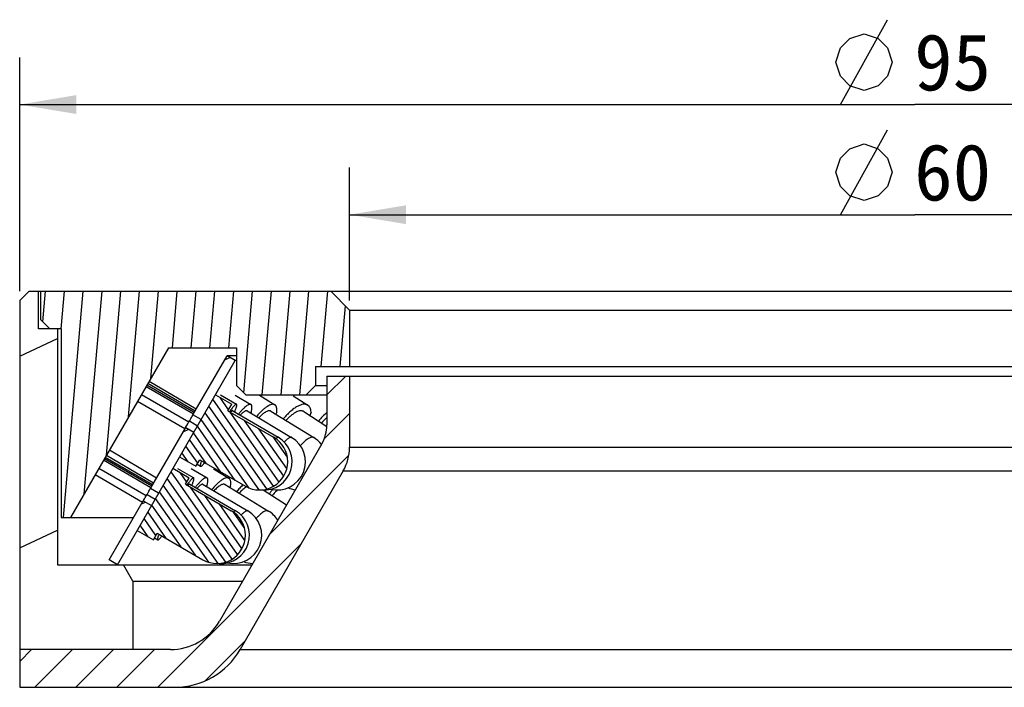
# Model space of a CAD drawing. Header units: millimetres. Extents: x 87 to 269, y 22 to 232.
# Tile 3 of 4: x 90 to 142, y 197 to 232. Entities that reach past the tile are written whole.
import ezdxf
from ezdxf.enums import TextEntityAlignment as Align

# ---------------------------------------------------------------- set-up
doc = ezdxf.new("R2010")
doc.units = ezdxf.units.MM
doc.header["$LTSCALE"] = 23.1
doc.layers.get('0').update_dxf_attribs({"linetype": 'CONTINUOUS'})
doc.layers.add('00_COMPONENTS', color=7, linetype='CONTINUOUS')
doc.layers.add('51__DRAFT_DIMS', color=7, linetype='CONTINUOUS')
doc.styles.get("Standard").update_dxf_attribs({"font": 'simfang.ttf'})
doc.dimstyles.new('DIMSTYLE_3', dxfattribs={"dimtxt": 3, "dimasz": 3, "dimexe": 2.5, "dimexo": 0.5, "dimgap": 0.75, "dimtad": 1, "dimdsep": 46, "dimtxsty": 'STANDARD', "dimblk": '_FILLED', "dimblk1": '_FILLED', "dimblk2": '_FILLED', "dimcen": 0.09, "dimclrt": 3, "dimazin": 2, "dimtp": 0.3, "dimtm": 0.3, "dimtfac": 1, "dimtofl": 0, "dimtmove": 0, "dimatfit": 3, "dimldrblk": '_FILLED', "dimfxl": 1, "dimtolj": 1, "dimarcsym": 0})

# ---------------------------------------------------------------- blocks, each defined once
blk = doc.blocks.new('_FILLED')
at = {"color": 0, "linetype": 'ByBlock'}
blk.add_solid([(0, 0), (-1, 0.1666666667), (-1, -0.1666666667)], dxfattribs=at)
blk = doc.blocks.new('*D3')
at = {"layer": '51__DRAFT_DIMS', "color": 4}
for p, q in [((89.5776657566, 217.9879934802), (89.5776657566, 230.3840625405)), ((184.5776657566, 217.9879934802), (184.5776657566, 230.3840625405)), ((89.5776657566, 227.8840625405), (137.0776657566, 227.8840625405)), ((184.5776657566, 227.8840625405), (137.0776657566, 227.8840625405))]:
    blk.add_line(p, q, dxfattribs=at)
at = {"layer": '51__DRAFT_DIMS', "color": 4, "xscale": 3, "yscale": 3, "zscale": 3, "rotation": 180}
blk.add_blockref('_FILLED', (89.5776657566, 227.8840625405), dxfattribs=at)
at = {"layer": '51__DRAFT_DIMS', "color": 4, "xscale": 3, "yscale": 3, "zscale": 3}
blk.add_blockref('_FILLED', (184.5776657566, 227.8840625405), dxfattribs=at)
at = {"layer": '51__DRAFT_DIMS', "color": 3}
blk.add_text('95', height=3, dxfattribs=at).set_placement((139.0776657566, 228.6340625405), align=Align.CENTER)
blk = doc.blocks.new('*D4')
at = {"layer": '51__DRAFT_DIMS', "color": 4}
for p, q in [((107.0776657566, 217.4879934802), (107.0776657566, 224.5458950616)), ((167.0776657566, 217.4879934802), (167.0776657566, 224.5458950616)), ((107.0776657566, 222.0458950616), (137.0776657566, 222.0458950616)), ((167.0776657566, 222.0458950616), (137.0776657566, 222.0458950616))]:
    blk.add_line(p, q, dxfattribs=at)
at = {"layer": '51__DRAFT_DIMS', "color": 4, "xscale": 3, "yscale": 3, "zscale": 3, "rotation": 180}
blk.add_blockref('_FILLED', (107.0776657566, 222.0458950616), dxfattribs=at)
at = {"layer": '51__DRAFT_DIMS', "color": 4, "xscale": 3, "yscale": 3, "zscale": 3}
blk.add_blockref('_FILLED', (167.0776657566, 222.0458950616), dxfattribs=at)
at = {"layer": '51__DRAFT_DIMS', "color": 3}
blk.add_text('60', height=3, dxfattribs=at).set_placement((139.0776657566, 222.7958950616), align=Align.CENTER)

msp = doc.modelspace()

# ---------------------------------------------------------------- hatches: boundary and pattern name
h = msp.add_hatch()
h.set_pattern_fill('DEFAULT__7', color=4, scale=9.2111545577, angle=205, style=0, pattern_type=0)
h.set_pattern_definition([(205, (0, 0), (3.8928021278, -8.3481411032), [])])
edge = h.paths.add_edge_path()
edge.add_line((182.5776657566, 203.4879934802), (179.0776657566, 203.4879934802))
edge.add_line((182.5776657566, 215.9879934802), (182.5776657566, 203.4879934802))
edge.add_line((183.5776657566, 215.9879934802), (182.5776657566, 215.9879934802))
edge.add_line((183.5776657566, 215.9879934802), (183.5776657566, 217.9879934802))
edge.add_line((184.0776657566, 217.9879934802), (183.5776657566, 217.9879934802))
edge.add_line((184.0776657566, 217.9879934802), (184.5776657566, 217.4879934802))
edge.add_line((184.5776657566, 217.4879934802), (184.5776657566, 198.9879934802))
edge.add_line((184.5776657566, 198.9879934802), (178.5776657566, 198.9879934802))
edge.add_line((178.5776657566, 202.6219680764), (178.5776657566, 198.9879934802))
edge.add_line((178.5776657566, 202.6219680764), (179.0776657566, 203.4879934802))
edge = h.paths.add_edge_path()
edge.add_line((95.0776657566, 203.4879934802), (91.5776657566, 203.4879934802))
edge.add_line((95.5776657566, 202.6219680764), (95.0776657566, 203.4879934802))
edge.add_line((95.5776657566, 202.6219680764), (95.5776657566, 198.9879934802))
edge.add_line((95.5776657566, 198.9879934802), (89.5776657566, 198.9879934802))
edge.add_line((89.5776657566, 217.4879934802), (89.5776657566, 198.9879934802))
edge.add_line((90.0776657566, 217.9879934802), (89.5776657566, 217.4879934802))
edge.add_line((90.5776657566, 217.9879934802), (90.0776657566, 217.9879934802))
edge.add_line((90.5776657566, 215.9879934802), (90.5776657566, 217.9879934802))
edge.add_line((91.5776657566, 215.9879934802), (90.5776657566, 215.9879934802))
edge.add_line((91.5776657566, 215.9879934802), (91.5776657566, 203.4879934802))
h = msp.add_hatch()
h.set_pattern_fill('A', color=4, scale=0.9945151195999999, angle=85.00000000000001, style=0, pattern_type=0)
h.set_pattern_definition([(85.00000000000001, (0, 0), (-0.9907306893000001, 0.0866777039), [])])
edge = h.paths.add_edge_path()
edge.add_line((106.0776657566, 217.9879934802), (90.67766575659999, 217.9879934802))
edge.add_line((107.0776657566, 216.9879934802), (106.0776657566, 217.9879934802))
edge.add_line((107.0776657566, 216.9879934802), (107.0776657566, 213.9879934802))
edge.add_line((105.2776657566, 213.9879934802), (107.0776657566, 213.9879934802))
edge.add_line((105.2776657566, 213.9879934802), (105.2776657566, 212.9879934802))
edge.add_line((105.2776657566, 212.9879934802), (104.7776657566, 212.4879934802))
edge.add_line((101.5776657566, 212.4879934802), (104.7776657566, 212.4879934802))
edge.add_line((101.5776657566, 212.4879934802), (101.0776657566, 212.9879934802))
edge.add_line((101.0776657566, 214.9879934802), (101.0776657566, 212.9879934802))
edge.add_line((97.4738181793, 214.9879934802), (101.0776657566, 214.9879934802))
edge.add_line((97.4738181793, 214.9879934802), (92.2776657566, 205.9879934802))
edge.add_line((91.7776657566, 205.9879934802), (92.2776657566, 205.9879934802))
edge.add_line((91.7776657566, 215.9879934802), (91.7776657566, 205.9879934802))
edge.add_line((91.7776657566, 215.9879934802), (91.17787291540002, 215.9879934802))
edge.add_line((91.17787291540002, 215.9879934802), (90.67766575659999, 216.4881834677))
edge.add_line((90.67766575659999, 217.9879934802), (90.67766575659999, 216.4881834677))
edge = h.paths.add_edge_path()
edge.add_line((183.4776657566, 217.9879934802), (168.0776657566, 217.9879934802))
edge.add_line((183.4776657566, 217.9879934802), (183.4776657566, 216.4878043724))
edge.add_line((182.9778377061, 215.9879934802), (183.4776657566, 216.4878043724))
edge.add_line((182.9778377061, 215.9879934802), (182.3776657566, 215.9879934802))
edge.add_line((182.3776657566, 205.9879934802), (182.3776657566, 215.9879934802))
edge.add_line((181.8776657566, 205.9879934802), (182.3776657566, 205.9879934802))
edge.add_line((176.6815133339, 214.9879934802), (181.8776657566, 205.9879934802))
edge.add_line((173.0776657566, 214.9879934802), (176.6815133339, 214.9879934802))
edge.add_line((173.0776657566, 214.9879934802), (173.0776657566, 212.9879934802))
edge.add_line((172.5776657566, 212.4879934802), (173.0776657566, 212.9879934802))
edge.add_line((169.3776657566, 212.4879934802), (172.5776657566, 212.4879934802))
edge.add_line((168.8776657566, 212.9879934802), (169.3776657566, 212.4879934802))
edge.add_line((168.8776657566, 213.9879934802), (168.8776657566, 212.9879934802))
edge.add_line((167.0776657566, 213.9879934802), (168.8776657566, 213.9879934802))
edge.add_line((167.0776657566, 216.9879934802), (167.0776657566, 213.9879934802))
edge.add_line((167.0776657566, 216.9879934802), (168.0776657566, 217.9879934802))
h = msp.add_hatch()
h.set_pattern_fill('DEFAULT__6', color=4, scale=2.5302950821, angle=205, style=0, pattern_type=0)
h.set_pattern_definition([(205, (0, 0), (1.0693489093, -2.2932261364), [])])
edge = h.paths.add_edge_path()
edge.add_line((179.8276657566, 203.7379934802), (178.0177305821, 206.8728931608))
edge.add_line((179.3946530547, 203.4879934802), (179.8276657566, 203.7379934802))
edge.add_line((179.3946530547, 203.4879934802), (177.5847178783, 206.6228931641))
edge.add_line((177.5847178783, 206.6228931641), (178.0177305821, 206.8728931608))
edge = h.paths.add_edge_path()
edge.add_line((175.7677270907, 210.7700135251), (177.6375963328, 207.5313049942))
edge.add_line((177.6375963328, 207.5313049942), (177.2045836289, 207.2813049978))
edge.add_line((175.3347143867, 210.5200135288), (177.2045836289, 207.2813049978))
edge.add_line((175.3347143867, 210.5200135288), (175.7677270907, 210.7700135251))
edge = h.paths.add_edge_path()
edge.add_line((173.1446530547, 214.3133110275), (173.5776657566, 214.5633110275))
edge.add_line((175.3875984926, 211.4284155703), (173.5776657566, 214.5633110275))
edge.add_line((175.3875984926, 211.4284155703), (174.9545857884, 211.1784155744))
edge.add_line((174.9545857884, 211.1784155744), (173.1446530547, 214.3133110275))
edge = h.paths.add_edge_path()
edge.add_line((101.0106784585, 214.3133110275), (100.5776657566, 214.5633110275))
edge.add_line((99.2007475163, 211.1784186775), (101.0106784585, 214.3133110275))
edge.add_line((99.2007475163, 211.1784186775), (98.76773481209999, 211.4284186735))
edge.add_line((98.76773481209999, 211.4284186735), (100.5776657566, 214.5633110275))
edge = h.paths.add_edge_path()
edge.add_line((94.76067845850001, 203.4879934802), (94.3276657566, 203.7379934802))
edge.add_line((94.3276657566, 203.7379934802), (96.1376052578, 206.8729006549))
edge.add_line((96.1376052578, 206.8729006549), (96.5706179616, 206.6229006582))
edge.add_line((94.76067845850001, 203.4879934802), (96.5706179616, 206.6229006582))
edge = h.paths.add_edge_path()
edge.add_line((96.51772973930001, 207.5312955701), (98.3876014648, 210.7700084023))
edge.add_line((98.3876014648, 210.7700084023), (98.82061416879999, 210.5200084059))
edge.add_line((96.9507424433, 207.2812955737), (98.82061416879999, 210.5200084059))
edge.add_line((96.9507424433, 207.2812955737), (96.51772973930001, 207.5312955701))
h = msp.add_hatch()
h.set_pattern_fill('DEFAULT__1', color=4, scale=1.5384615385, angle=45, style=0, pattern_type=0)
h.set_pattern_definition([(45, (0, 0), (-1.0878565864, 1.0878565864), [])])
edge = h.paths.add_edge_path()
edge.add_line((168.2776657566, 213.4879934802), (167.0776657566, 213.4879934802))
edge.add_line((168.2776657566, 213.4879934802), (168.2776657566, 210.8999135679))
edge.add_arc((170.2776657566, 210.8999135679), 2, 180, 210)
edge.add_line((168.545614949, 209.8999135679), (173.9795895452, 200.4879934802))
edge.add_arc((176.5776657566, 201.9879934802), 3, 210, 270)
edge.add_line((184.5776657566, 198.9879934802), (176.5776657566, 198.9879934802))
edge.add_line((184.5776657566, 198.9879934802), (184.5776657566, 196.9879934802))
edge.add_line((184.5776657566, 196.9879934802), (176.3467256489, 196.9879934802))
edge.add_arc((176.3467256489, 200.9879934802), 4, 209.9999999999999, 269.9999999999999)
edge.add_line((167.4126022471, 208.4623491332), (172.8826240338, 198.9879934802))
edge.add_arc((169.5776657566, 209.7123491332), 2.5, 180, 210)
edge.add_line((167.0776657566, 213.4879934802), (167.0776657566, 209.7123491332))
edge = h.paths.add_edge_path()
edge.add_line((107.0776657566, 213.4879934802), (105.8776657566, 213.4879934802))
edge.add_line((107.0776657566, 213.4879934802), (107.0776657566, 209.7123491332))
edge.add_arc((104.5776657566, 209.7123491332), 2.5, 329.9999999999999, 359.9999999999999)
edge.add_line((106.742729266, 208.4623491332), (101.2727074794, 198.9879934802))
edge.add_arc((97.8086058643, 200.9879934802), 4, 270, 330)
edge.add_line((97.8086058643, 196.9879934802), (89.5776657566, 196.9879934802))
edge.add_line((89.5776657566, 198.9879934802), (89.5776657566, 196.9879934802))
edge.add_line((97.5776657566, 198.9879934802), (89.5776657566, 198.9879934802))
edge.add_arc((97.5776657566, 201.9879934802), 3, 270, 330)
edge.add_line((105.6097165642, 209.8999135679), (100.1757419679, 200.4879934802))
edge.add_arc((103.8776657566, 210.8999135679), 2, 330.0000000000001, 5.09e-14)
edge.add_line((105.8776657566, 213.4879934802), (105.8776657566, 210.8999135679))
h = msp.add_hatch()
h.set_pattern_fill('DEFAULT__5', color=4, scale=0.3713760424, angle=125, style=0, pattern_type=0)
h.set_pattern_definition([(125, (0, 0), (-0.3042134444, -0.213012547), [])])
edge = h.paths.add_edge_path()
edge.add_line((100.6267023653, 211.6482451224), (103.0515736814, 210.2482454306))
edge.add_arc((102.3015751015, 208.9492094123), 1.4999974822, 329.9812030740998, 60.00000710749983)
edge.add_arc((102.3015751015, 208.9492094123), 1.4999974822, 239.9999927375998, 329.9812030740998)
edge.add_line((99.12670524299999, 209.0501739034), (101.5515761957, 207.6501735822))
edge.add_line((98.92670493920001, 208.7037632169), (99.12670524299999, 209.0501739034))
edge.add_line((98.06067958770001, 209.203763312), (98.92670493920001, 208.7037632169))
edge.add_line((98.06067958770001, 209.203763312), (99.96067721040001, 212.4946557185))
edge.add_line((99.96067721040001, 212.4946557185), (100.8267026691, 211.994655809))
edge.add_line((100.6267023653, 211.6482451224), (100.8267026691, 211.994655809))
h = msp.add_hatch()
h.set_pattern_fill('DEFAULT__4', color=4, scale=0.3715079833, angle=125, style=0, pattern_type=0)
h.set_pattern_definition([(125, (0, 0), (-0.304321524, -0.2130882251), [])])
edge = h.paths.add_edge_path()
edge.add_line((98.3767037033, 207.7511329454), (100.8015748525, 206.3511329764))
edge.add_arc((100.0515750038, 205.0520950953), 1.4999997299, 329.9999999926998, 60.00000071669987)
edge.add_arc((100.0515750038, 205.0520950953), 1.4999997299, 239.9999992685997, 329.9999999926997)
edge.add_line((96.87670400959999, 205.1530572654), (99.3015751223, 203.7530572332))
edge.add_line((96.6767039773, 204.806647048), (96.87670400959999, 205.1530572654))
edge.add_line((95.8106785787, 205.3066470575), (96.6767039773, 204.806647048))
edge.add_line((95.8106785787, 205.3066470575), (97.7106783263, 208.5975431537))
edge.add_line((97.7106783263, 208.5975431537), (98.57670373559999, 208.0975431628))
edge.add_line((98.3767037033, 207.7511329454), (98.57670373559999, 208.0975431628))

# ---------------------------------------------------------------- linework, layer by layer
at = {"layer": '00_COMPONENTS', "color": 7}
for p, q in [((90.0776657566, 217.9879934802), (89.5776657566, 217.4879934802)), ((90.0776657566, 217.9879934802), (184.0776657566, 217.9879934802)), ((90.5776657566, 215.9879934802), (90.5776657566, 217.9879934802)), ((90.67766575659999, 217.9879934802), (90.67766575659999, 216.4881834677)), ((107.0776657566, 216.9879934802), (106.0776657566, 217.9879934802)), ((89.5776657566, 217.4879934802), (89.5776657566, 196.9879934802)), ((107.0776657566, 216.9879934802), (167.0776657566, 216.9879934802)), ((107.0776657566, 216.9879934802), (107.0776657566, 213.9879934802)), ((91.17787291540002, 215.9879934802), (90.67766575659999, 216.4881834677)), ((91.7776657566, 215.9879934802), (90.5776657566, 215.9879934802)), ((91.5776657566, 215.9879934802), (91.5776657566, 203.4879934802)), ((91.7776657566, 215.9879934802), (91.7776657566, 205.9879934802)), ((97.4738181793, 214.9879934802), (92.2776657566, 205.9879934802)), ((97.4738181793, 214.9879934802), (101.0776657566, 214.9879934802)), ((101.0776657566, 214.9879934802), (101.0776657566, 212.9879934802)), ((94.76067845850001, 203.4879934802), (101.0106784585, 214.3133110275)), ((98.76773481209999, 211.4284186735), (100.5776657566, 214.5633110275)), ((101.0106784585, 214.3133110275), (100.5776657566, 214.5633110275)), ((101.0776657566, 214.5633110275), (100.5776657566, 214.5633110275)), ((101.0776657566, 214.3133110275), (101.0106784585, 214.3133110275)), ((105.2776657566, 213.9879934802), (168.8776657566, 213.9879934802)), ((105.2776657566, 213.9879934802), (105.2776657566, 212.9879934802)), ((98.94776396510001, 211.7381270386), (96.43934613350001, 213.1962353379)), ((105.8776657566, 213.4879934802), (168.2776657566, 213.4879934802)), ((105.8776657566, 213.4879934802), (105.8776657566, 210.8999135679)), ((107.0776657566, 213.4879934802), (107.0776657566, 209.7123491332)), ((98.7938190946, 211.4735979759), (96.28204051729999, 212.9237740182)), ((98.83953529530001, 211.552780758), (96.32775671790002, 213.0029568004)), ((98.8874800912, 211.6344192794), (96.37936786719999, 213.0923499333)), ((101.5776657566, 212.4879934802), (101.0776657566, 212.9879934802)), ((105.2776657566, 212.9879934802), (104.7776657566, 212.4879934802)), ((105.2776657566, 212.9879934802), (105.8776657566, 212.9879934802)), ((98.3392385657, 210.6868085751), (95.831978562, 212.1442438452)), ((98.54945935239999, 211.0470641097), (96.03625599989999, 212.4980627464)), ((99.96067857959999, 212.4946576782), (100.8267039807, 211.9946576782)), ((100.2232678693, 212.4918510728), (101.0834295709, 211.9918510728)), ((101.0070193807, 212.4832166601), (101.8496851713, 211.9832166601)), ((101.5776657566, 212.4879934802), (105.8776657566, 212.4879934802)), ((102.3020811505, 212.4680561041), (103.1158554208, 211.9680561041)), ((104.0922086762, 212.4450925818), (104.8660865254, 211.9450925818)), ((100.6267023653, 211.6482451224), (100.8267026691, 211.994655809)), ((100.6267039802, 211.648247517), (103.0515751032, 210.248247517)), ((100.8824096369, 211.6460317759), (103.2908624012, 210.2460317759)), ((101.6455701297, 211.6392151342), (104.0050343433, 210.2392151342)), ((101.8623847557, 211.5796353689), (101.8352519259, 211.5266664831)), ((102.9064547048, 211.6272462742), (105.1850226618, 210.2272462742)), ((103.2202828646, 211.5796353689), (103.1674084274, 211.4669108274)), ((104.6490138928, 211.6091171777), (105.8751958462, 210.8168849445)), ((105.0360439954, 211.5796353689), (104.9632389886, 211.4060973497)), ((98.58461192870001, 211.1079501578), (99.0176032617, 210.8579501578)), ((99.2007475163, 211.1784186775), (98.76773481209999, 211.4284186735)), ((96.51772973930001, 207.5312955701), (98.3876014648, 210.7700084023)), ((98.3876014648, 210.7700084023), (98.82061416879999, 210.5200084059)), ((96.8343888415, 208.0797652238), (94.3375566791, 209.5558292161)), ((105.6097165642, 209.8999135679), (100.1757419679, 200.4879934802)), ((96.5406628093, 207.5710168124), (94.0288842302, 209.0211928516)), ((96.5847593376, 207.6473942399), (94.07298075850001, 209.0975702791)), ((96.62689984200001, 207.7192747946), (94.118340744, 209.1761360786)), ((96.6845463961, 207.8185359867), (94.1757341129, 209.2755443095)), ((98.0606785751, 209.2037611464), (98.9267039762, 208.7037611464)), ((98.92670493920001, 208.7037632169), (99.12670524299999, 209.0501739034)), ((99.1267039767, 209.0501713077), (101.5515750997, 207.6501713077)), ((96.295910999, 207.1440263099), (93.7828039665, 208.5949693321)), ((97.7106783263, 208.5975431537), (98.57670373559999, 208.0975431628)), ((97.95131829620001, 208.5951148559), (98.81226474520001, 208.0951148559)), ((98.6703856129, 208.5876652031), (99.51615929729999, 208.0876652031)), ((98.9899913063, 208.8133784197), (99.1737401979, 208.7065677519)), ((99.86000995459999, 208.574674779), (100.6806949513, 208.074674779)), ((106.742729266, 208.4623491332), (101.2727074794, 198.9879934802)), ((96.0913351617, 206.7932285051), (93.5834587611, 208.2496933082)), ((98.3767037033, 207.7511329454), (98.57670373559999, 208.0975431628)), ((96.9507424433, 207.2812955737), (96.51772973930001, 207.5312955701)), ((98.3767037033, 207.7511329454), (100.8015748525, 206.3511329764)), ((98.6113818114, 207.7492159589), (101.0220318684, 206.3492159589)), ((99.31259979, 207.7433346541), (101.6807661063, 206.3433346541)), ((99.51218569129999, 207.6753295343), (99.4923235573, 207.6370865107)), ((100.4725787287, 207.7330790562), (102.7704967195, 206.3330790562)), ((100.7672003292, 207.6753295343), (100.7219074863, 207.5811762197)), ((102.498862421, 207.4502733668), (103.7396835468, 206.66092137)), ((96.3341338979, 207.2102303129), (96.76712777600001, 206.9602303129)), ((94.3276657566, 203.7379934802), (96.1376052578, 206.8729006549)), ((96.1376052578, 206.8729006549), (96.5706179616, 206.6229006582)), ((91.7776657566, 205.9879934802), (95.62670386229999, 205.9879934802)), ((95.8106785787, 205.3066470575), (96.6767039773, 204.806647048)), ((96.6767039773, 204.806647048), (96.87670400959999, 205.1530572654)), ((96.7347980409, 204.9072689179), (96.90387687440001, 204.8090753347)), ((96.87670400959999, 205.1530572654), (99.3015751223, 203.7530572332)), ((91.5776657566, 203.4879934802), (101.9077927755, 203.4879934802)), ((94.76067845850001, 203.4879934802), (94.3276657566, 203.7379934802)), ((95.5776657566, 202.6219680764), (95.0776657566, 203.4879934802)), ((95.5776657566, 202.6219680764), (101.4077927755, 202.6219680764)), ((95.5776657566, 202.6219680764), (95.5776657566, 198.9879934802)), ((97.5776657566, 198.9879934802), (89.5776657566, 198.9879934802)), ((89.5776657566, 196.9879934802), (184.5776657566, 196.9879934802))]:
    msp.add_line(p, q, dxfattribs=at)
at = {"layer": '00_COMPONENTS', "color": 4}
for p, q in [((107.0776657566, 209.7123491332), (167.0776657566, 209.7123491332)), ((106.742729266, 208.4623491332), (167.4126022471, 208.4623491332)), ((101.2727074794, 198.9879934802), (172.8826240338, 198.9879934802))]:
    msp.add_line(p, q, dxfattribs=at)
at = {"layer": '00_COMPONENTS', "color": 7}
for centre, radius, start, end in [((103.8776657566, 210.8999135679), 2, 330, 360), ((102.3015751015, 208.9492094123), 1.4999974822, 239.9999927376, 60.0000071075), ((102.5370376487, 208.9492094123), 1.5, 265.50512991, 59.83116040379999), ((103.2396029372, 208.9492094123), 1.5, 256.4565859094, 59.3170111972), ((104.3997699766, 208.9492094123), 1.5, 37.55481781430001, 58.4325608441), ((104.5776657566, 209.7123491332), 2.5, 330, 360), ((105.7403262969, 204.8401415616), 3.7921710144, 136.1275148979, 140.5327146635), ((104.3997699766, 208.9492094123), 1.5, 247.2614422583, 262.442578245), ((100.0515750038, 205.0520950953), 1.4999997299, 239.9999992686, 60.00000071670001), ((100.2687208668, 205.0520950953), 1.5, 265.8610341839, 59.8538561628), ((100.9174179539, 205.0520950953), 1.5, 257.5258078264, 59.40949494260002), ((101.9900608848, 205.0520950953), 1.5, 31.6964143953, 58.6482565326), ((101.9900608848, 205.0520950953), 1.5, 249.0563702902, 268.3123923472), ((97.5776657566, 201.9879934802), 3, 270, 330), ((97.8086058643, 200.9879934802), 4, 270, 330)]:
    msp.add_arc(centre, radius, start, end, dxfattribs=at)
for points, knots in [([(101.0834284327, 211.991849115), (101.0807322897, 211.9934167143), (101.0738809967, 211.9953102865), (101.0622844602, 211.9937849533), (101.048926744, 211.9886493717), (101.0336069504, 211.9799112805), (101.0162745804, 211.9675637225), (100.9969358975, 211.9515975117), (100.9756226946, 211.9320326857), (100.9428386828, 211.8993831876), (100.8975606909, 211.8495871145), (100.8387448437, 211.7792021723), (100.7734384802, 211.6959084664), (100.7284886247, 211.6356370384), (100.7049876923, 211.6035071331)], [0, 0, 0, 0, 0.016870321, 0.0369748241, 0.0623165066, 0.0938791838, 0.1321382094, 0.1773046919, 0.2294513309, 0.2885848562, 0.4275344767, 0.5933213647, 0.7846687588, 1, 1, 1, 1]), ([(100.8824084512, 211.6460297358), (100.8800951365, 211.647374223), (100.8740731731, 211.6488833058), (100.8639370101, 211.6471033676), (100.8521817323, 211.6420427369), (100.8386077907, 211.6336629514), (100.8231754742, 211.6219603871), (100.7983595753, 211.6003420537), (100.7797858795, 211.5814488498), (100.7669170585, 211.5677061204)], [0, 0, 0, 0, 0.0553872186, 0.12292692, 0.2097373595, 0.3190610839, 0.4523655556, 0.61026405, 1, 1, 1, 1]), ([(100.9839319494, 211.5872763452), (100.9958049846, 211.6155318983), (101.0176478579, 211.6690245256), (101.0463399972, 211.7449963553), (101.0688444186, 211.8114572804), (101.0850720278, 211.8679786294), (101.0949349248, 211.9141896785), (101.0982947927, 211.9463837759), (101.0969847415, 211.966622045), (101.0944293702, 211.9778211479), (101.0901206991, 211.9864650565), (101.0857495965, 211.9904995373), (101.0834284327, 211.991849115)], [0, 0, 0, 0, 0.2150328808, 0.4053487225, 0.5696742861, 0.7072364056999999, 0.81762477, 0.9010484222, 0.9331693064, 0.9595232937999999, 0.9811620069, 1, 1, 1, 1]), ([(101.8496847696, 211.9832159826), (101.843222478, 211.9870493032), (101.8284992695, 211.9929867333), (101.8036227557, 211.9956137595), (101.7758535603, 211.9923912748), (101.745230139, 211.983519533), (101.7117489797, 211.9690827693), (101.6603590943, 211.9407891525), (101.5899538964, 211.8906387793), (101.4999970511, 211.8128977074), (101.4014220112, 211.7152458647), (101.2955804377, 211.5989676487), (101.224438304, 211.5139719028), (101.1878246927, 211.4687186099)], [0, 0, 0, 0, 0.0258406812, 0.0536992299, 0.0851886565, 0.1213931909, 0.1629822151, 0.2103363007, 0.3229145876, 0.4594150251, 0.6189142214, 0.7998069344, 1, 1, 1, 1]), ([(101.6455700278, 211.6392149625), (101.6375736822, 211.6439585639), (101.6174918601, 211.6499557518), (101.5834254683, 211.6464878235), (101.5445576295, 211.6325707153), (101.5005982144, 211.6083982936), (101.4516408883, 211.5741173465), (101.3979963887, 211.529897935), (101.3400669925, 211.4760572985), (101.3009691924, 211.4361205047), (101.280740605, 211.4146856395)], [0, 0, 0, 0, 0.0622814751, 0.1353353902, 0.2259179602, 0.3372266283, 0.4704550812, 0.6257448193, 0.8025689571, 1, 1, 1, 1]), ([(101.8623847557, 211.5796353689), (101.8692726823, 211.6059487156), (101.8813222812, 211.6560959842), (101.894670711, 211.7278792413), (101.9012066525, 211.7829501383), (101.9032365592, 211.8228574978), (101.9032176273, 211.8570721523), (101.9000050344, 211.8947531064), (101.8900856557, 211.9335686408), (101.8739172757, 211.9638773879), (101.8580972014, 211.9782258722), (101.8496847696, 211.9832159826)], [0, 0, 0, 0, 0.1927917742, 0.365397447, 0.5172645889, 0.5854417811, 0.6485058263, 0.7597146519, 0.8526264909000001, 0.9306719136, 1, 1, 1, 1]), ([(103.11585484, 211.9680551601), (103.1047834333, 211.974858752), (103.0803715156, 211.9861267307), (103.0396115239, 211.9946890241), (102.9947153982, 211.9952336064), (102.9260561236, 211.9848762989), (102.8305213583, 211.9498681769), (102.7090930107, 211.8807958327), (102.5767392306, 211.783541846), (102.4358159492, 211.6597386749), (102.2888431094, 211.5115231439), (102.1921676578, 211.4021905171), (102.1432138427, 211.3440747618)], [0, 0, 0, 0, 0.032037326, 0.0655920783, 0.1019651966, 0.1421411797, 0.2361943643, 0.3506299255, 0.4857217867, 0.6403843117, 0.812663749, 1, 1, 1, 1]), ([(102.9064537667, 211.6272447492), (102.8988551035, 211.6319144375), (102.8823574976, 211.6398509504), (102.8447065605, 211.6494816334), (102.7895339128, 211.6481638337), (102.717626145, 211.6278136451), (102.65391998, 211.5973891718), (102.5991351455, 211.564973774), (102.5546995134, 211.5353345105), (102.5087110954, 211.5014668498), (102.4437582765, 211.4493732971), (102.3600870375, 211.3742262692), (102.2952630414, 211.3087037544), (102.2622188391, 211.2736497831)], [0, 0, 0, 0, 0.0345419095, 0.0703362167, 0.1496756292, 0.2445639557, 0.3580230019, 0.4220901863, 0.4910374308, 0.56478609, 0.6432203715, 0.8134275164, 1, 1, 1, 1]), ([(103.2202828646, 211.5796353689), (103.2247295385, 211.6251821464), (103.2284152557, 211.7087488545), (103.2161605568, 211.8083836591), (103.1943370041, 211.8734061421), (103.1736336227, 211.9127030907), (103.1477361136, 211.9448048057), (103.1268296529, 211.961310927), (103.11585484, 211.9680551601)], [0, 0, 0, 0, 0.3257650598, 0.5937923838, 0.7084224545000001, 0.8123361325, 0.9083038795, 1, 1, 1, 1]), ([(104.8660858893, 211.9450915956), (104.8497786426, 211.9556264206), (104.8143198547, 211.9736968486), (104.7554668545, 211.990192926), (104.6911047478, 211.9963225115), (104.5945258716, 211.9904984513), (104.4613263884, 211.954733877), (104.2941159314, 211.8751695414), (104.1160582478, 211.7591331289), (103.9312290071, 211.6092398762), (103.7439198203, 211.428951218), (103.6235154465, 211.2947929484), (103.5636567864, 211.22362422)], [0, 0, 0, 0, 0.0367665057, 0.0747689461, 0.1151009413, 0.1586313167, 0.2574012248, 0.3738511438, 0.5081410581, 0.6589298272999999, 0.8238862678, 1, 1, 1, 1]), ([(104.6490131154, 211.6091159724), (104.6370746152, 211.6168281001), (104.6113014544, 211.630206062), (104.552977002, 211.6479184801), (104.4681340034, 211.6508422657), (104.3579389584, 211.6261586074), (104.2377213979, 211.575119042), (104.109478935, 211.4987602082), (103.9755432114, 211.3985926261), (103.8386158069, 211.2765979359), (103.7498906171, 211.1851208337), (103.7054843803, 211.1363628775)], [0, 0, 0, 0, 0.0380083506, 0.0771207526, 0.1622180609, 0.2612837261, 0.3770380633, 0.5100579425, 0.6595146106, 0.8236377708, 1, 1, 1, 1]), ([(105.0360439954, 211.5796353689), (105.0332652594, 211.6206025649), (105.0230521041, 211.6974024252), (104.9893426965, 211.8020477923), (104.9379819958, 211.8867212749), (104.8911375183, 211.9289077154), (104.8660858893, 211.9450915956)], [0, 0, 0, 0, 0.2953755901, 0.5547327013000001, 0.7854566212, 1, 1, 1, 1]), ([(98.3876009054, 210.7700087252), (98.39210715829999, 210.7778555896), (98.45890002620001, 210.8898480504), (98.52393214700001, 211.0028688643), (98.58461192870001, 211.1079501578)], [0, 0, 0, 0, 0.069396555, 1, 1, 1, 1]), ([(98.58461192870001, 211.1079501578), (98.60942333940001, 211.150978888), (98.6709208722, 211.2575409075), (98.7311144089, 211.3648485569), (98.7677341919, 211.4284190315)], [0, 0, 0, 0, 0.403709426, 1, 1, 1, 1]), ([(105.8776442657, 211.5620229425), (105.7983207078, 211.4944814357), (105.6431461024, 211.3475859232), (105.5019589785, 211.1873147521), (105.4333273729, 211.102491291)], [0, 0, 0, 0, 0.4884465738, 1, 1, 1, 1]), ([(105.8776458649, 211.2847444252), (105.8531794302, 211.2633035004), (105.7540988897, 211.1728235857), (105.6620859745, 211.0746898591), (105.5963791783, 210.997164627)], [0, 0, 0, 0, 0.242491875, 1, 1, 1, 1]), ([(99.2257694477, 208.9926854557), (99.2182371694, 208.9727611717), (99.20449586, 208.9351054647), (99.1868376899, 208.8816596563), (99.173465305, 208.8349720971), (99.16439830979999, 208.7952218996), (99.1596602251, 208.7625783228), (99.1591652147, 208.7397232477), (99.1615129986, 208.725288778), (99.16427880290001, 208.7171125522), (99.1682462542, 208.7107194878), (99.1718437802, 208.707669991), (99.17374035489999, 208.7065680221)], [0, 0, 0, 0, 0.2129902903, 0.400763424, 0.5627123, 0.6984680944, 0.8080692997, 0.8922934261, 0.9256209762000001, 0.9538478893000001, 0.9780667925, 1, 1, 1, 1]), ([(99.17374035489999, 208.7065680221), (99.17563826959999, 208.7054652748), (99.18007210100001, 208.7038487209), (99.1875964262, 208.7035652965), (99.19607732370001, 208.7052113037), (99.20979492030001, 208.7103258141), (99.22942851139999, 208.722086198), (99.2554772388, 208.7423874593), (99.2855605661, 208.7699788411), (99.31954999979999, 208.8047515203), (99.35729146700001, 208.8466033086), (99.3832408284, 208.8772196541), (99.3968406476, 208.8936463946)], [0, 0, 0, 0, 0.0219229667, 0.0461308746, 0.0743476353, 0.1076715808, 0.1918961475, 0.301493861, 0.4372630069, 0.5992139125, 0.787006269, 1, 1, 1, 1]), ([(98.81226375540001, 208.095113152), (98.8097709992, 208.0965614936), (98.8033159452, 208.098214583), (98.7924368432, 208.0964063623), (98.7798342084, 208.0911123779), (98.76529592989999, 208.0822935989), (98.7487750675, 208.0699431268), (98.7302784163, 208.0540481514), (98.7098380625, 208.0346280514), (98.6783085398, 208.0022685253), (98.6346447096, 207.9530396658), (98.57777159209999, 207.8835869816), (98.5144581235, 207.8014737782), (98.47079818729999, 207.7421146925), (98.4479482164, 207.7104748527)], [0, 0, 0, 0, 0.015988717, 0.0353896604, 0.0602216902, 0.0914327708, 0.1294652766, 0.1745044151, 0.2266107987, 0.2857832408, 0.4250227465, 0.5913720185, 0.7835529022, 1, 1, 1, 1]), ([(98.7059965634, 207.6947554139), (98.7180854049, 207.7228637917), (98.7403678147, 207.7760490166), (98.7698052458, 207.8515244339), (98.79310753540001, 207.9174690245), (98.8101270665, 207.9734338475), (98.8196734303, 208.0138654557), (98.8236632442, 208.0409529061), (98.8248203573, 208.0571514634), (98.824374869, 208.0706808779), (98.82230099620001, 208.0815853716), (98.818497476, 208.0899629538), (98.8144310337, 208.0938539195), (98.81226375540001, 208.095113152)], [0, 0, 0, 0, 0.2163538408, 0.4076986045, 0.5727715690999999, 0.7107605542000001, 0.8211937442, 0.8660890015, 0.9042309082, 0.9358834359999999, 0.9615573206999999, 0.98227645, 1, 1, 1, 1]), ([(99.5161585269, 208.0876638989), (99.51025514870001, 208.0911527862), (99.49669353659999, 208.0964705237), (99.47373073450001, 208.0983949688), (99.44802756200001, 208.0947365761), (99.41958775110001, 208.085693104), (99.38839310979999, 208.0713345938), (99.3402839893, 208.043451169), (99.27417787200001, 207.9944903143), (99.1893995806, 207.9190342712), (99.096100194, 207.8244657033), (98.995506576, 207.7119774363), (98.9276906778, 207.6298739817), (98.8927167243, 207.5861563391)], [0, 0, 0, 0, 0.0247593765, 0.0516483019, 0.0823367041, 0.1179164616, 0.1590478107, 0.206094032, 0.3184713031, 0.4552809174, 0.6155996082, 0.7978535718, 1, 1, 1, 1]), ([(99.51218569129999, 207.6753295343), (99.5199994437, 207.702468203), (99.5338330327, 207.7541386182), (99.5498393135, 207.8280502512), (99.55987131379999, 207.8936872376), (99.56389911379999, 207.9506925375), (99.56191847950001, 207.9988583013), (99.55385112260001, 208.0381315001), (99.53934380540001, 208.0686057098), (99.5242273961, 208.0828952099), (99.5161585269, 208.0876638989)], [0, 0, 0, 0, 0.1963810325, 0.3718204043, 0.5256271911, 0.6577267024, 0.7686353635, 0.859875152, 0.9348250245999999, 1, 1, 1, 1]), ([(100.6806947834, 208.0746745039), (100.670629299, 208.0808077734), (100.6483303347, 208.0908606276), (100.6110248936, 208.0980365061), (100.569842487, 208.0976387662), (100.5065265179, 208.0865777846), (100.4182262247, 208.051926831), (100.3056235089, 207.9850892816), (100.1822222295, 207.8916287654), (100.050105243, 207.7730203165), (99.91150454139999, 207.6311808), (99.8199281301, 207.5267520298), (99.77339629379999, 207.4712242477)], [0, 0, 0, 0, 0.0308879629, 0.0633735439, 0.0988142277, 0.1382177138, 0.2312297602, 0.3452698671, 0.4806084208, 0.6361967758, 0.810150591, 1, 1, 1, 1]), ([(100.7672003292, 207.6753295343), (100.7736978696, 207.7226555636), (100.7796779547, 207.7909562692), (100.7761195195, 207.877539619), (100.7681800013, 207.9321285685), (100.754829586, 207.9795213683), (100.7360034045, 208.0195385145), (100.7115933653, 208.0518713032), (100.6913488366, 208.0681825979), (100.6806947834, 208.0746745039)], [0, 0, 0, 0, 0.3340716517, 0.4773407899, 0.6052566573, 0.7189799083, 0.8204763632, 0.9127502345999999, 1, 1, 1, 1]), ([(96.3341338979, 207.2102303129), (96.3588959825, 207.2531686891), (96.42053409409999, 207.3599391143), (96.4808829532, 207.4674475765), (96.5177291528, 207.5312959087)], [0, 0, 0, 0, 0.4020530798, 1, 1, 1, 1]), ([(98.6113806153, 207.7492138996), (98.60931290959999, 207.7504148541), (98.6038789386, 207.7517202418), (98.5947567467, 207.7499617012), (98.58414295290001, 207.7452127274), (98.5718485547, 207.7374146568), (98.5578358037, 207.7265638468), (98.535239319, 207.7065398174), (98.5183025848, 207.6890900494), (98.50655405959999, 207.6764028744)], [0, 0, 0, 0, 0.0541680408, 0.1208424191, 0.2071821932, 0.316384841, 0.449887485, 0.6082919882, 1, 1, 1, 1]), ([(99.3125993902, 207.7433339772), (99.3054552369, 207.7475558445), (99.28738106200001, 207.752779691), (99.2567626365, 207.7491868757), (99.2217323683, 207.7360916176), (99.18197219, 207.7136160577), (99.1375399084, 207.681878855), (99.08869006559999, 207.6410103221), (99.0357559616, 207.591276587), (98.9999473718, 207.5544257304), (98.9813869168, 207.5346413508)], [0, 0, 0, 0, 0.0609015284, 0.1328874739, 0.2227955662, 0.3338233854, 0.4671718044, 0.6230221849, 0.8009106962, 1, 1, 1, 1]), ([(100.4725782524, 207.7330782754), (100.4657905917, 207.7372146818), (100.4510229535, 207.7442046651), (100.4172289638, 207.7524777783), (100.3675995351, 207.7505645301), (100.3028566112, 207.7312592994), (100.2307242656, 207.6957733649), (100.1518252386, 207.6444374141), (100.0669676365, 207.5778225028), (99.97720492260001, 207.4966993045), (99.9174881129, 207.4362733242), (99.8869487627, 207.4039272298)], [0, 0, 0, 0, 0.0337350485, 0.0687629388, 0.1468048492, 0.2407971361, 0.3538083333, 0.4868297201, 0.6396290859, 0.8112016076, 1, 1, 1, 1]), ([(101.4299624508, 207.7206972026), (101.3702015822, 207.6669066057), (101.2509741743, 207.5504646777), (101.1397911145, 207.4263912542), (101.0842275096, 207.3606445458)], [0, 0, 0, 0, 0.4829500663, 1, 1, 1, 1]), ([(101.6089490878, 207.6196182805), (101.5417211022, 207.5753311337), (101.4055139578, 207.467839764), (101.282611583, 207.34588005), (101.2199524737, 207.2780219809)], [0, 0, 0, 0, 0.4657008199, 1, 1, 1, 1]), ([(103.2731987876, 207.4502807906), (103.2198468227, 207.4061691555), (103.1143541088, 207.3103528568), (103.0167851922, 207.2065485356), (102.9686536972, 207.1515457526)], [0, 0, 0, 0, 0.4864300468, 1, 1, 1, 1]), ([(96.1376047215, 206.8729009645), (96.1422281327, 206.8809110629), (96.20863099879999, 206.9928329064), (96.27368158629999, 207.1055454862), (96.3341338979, 207.2102303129)], [0, 0, 0, 0, 0.0710699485, 1, 1, 1, 1]), ([(96.9655072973, 205.1014907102), (96.95742373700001, 205.0810008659), (96.94262559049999, 205.0422943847), (96.9234091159, 204.9873937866), (96.9086030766, 204.9395153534), (96.8982776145, 204.8988079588), (96.89303871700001, 204.8694733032), (96.89148842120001, 204.8495617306), (96.8914951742, 204.8313308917), (96.89507205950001, 204.8141865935), (96.9038772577, 204.8090759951)], [0, 0, 0, 0, 0.2156860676, 0.4057276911, 0.5694413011, 0.7063652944, 0.8164284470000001, 0.8615639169, 0.9003090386, 1, 1, 1, 1]), ([(96.9038772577, 204.8090759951), (96.9126952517, 204.80395797), (96.92938338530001, 204.8093633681), (96.9452416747, 204.8184184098), (96.96179635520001, 204.8296601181), (96.9847183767, 204.8487947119), (97.0150093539, 204.8780060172), (97.0493202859, 204.9146768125), (97.0875474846, 204.9586746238), (97.11388130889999, 204.9907797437), (97.12769602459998, 205.0079920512)], [0, 0, 0, 0, 0.0996394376, 0.1383881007, 0.1835195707, 0.2935805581, 0.4305229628, 0.5942418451, 0.7843100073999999, 1, 1, 1, 1])]:
    msp.add_open_spline(points, degree=3, knots=knots, dxfattribs=at)
at = {"layer": '00_COMPONENTS', "color": 4}
for points, knots in [([(103.2908612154, 210.2460297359), (103.2885516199, 210.2473720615), (103.2825422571, 210.2488810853), (103.2724259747, 210.2471134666), (103.2606954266, 210.2420738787), (103.2471518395, 210.2337250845), (103.2317554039, 210.2220633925), (103.2069990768, 210.2005182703), (103.1884705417, 210.1816861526), (103.1756333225, 210.1679874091)], [0, 0, 0, 0, 0.0554454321, 0.123024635, 0.2098534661, 0.3191777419, 0.4524679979, 0.6103408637, 1, 1, 1, 1]), ([(104.0050342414, 210.2392149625), (103.996662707, 210.2441811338), (103.9753697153, 210.2502538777), (103.9393377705, 210.2457186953), (103.8981174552, 210.2298915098), (103.8513693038, 210.2029120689), (103.7992276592, 210.1649582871), (103.7420660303, 210.1162386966), (103.6803637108, 210.0571380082), (103.6387332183, 210.013415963), (103.617206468, 209.9899774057)], [0, 0, 0, 0, 0.060639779, 0.1325997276, 0.222746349, 0.3341785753, 0.4679403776, 0.6240200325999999, 0.8017408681, 1, 1, 1, 1]), ([(105.1850217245, 210.2272447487), (105.1768064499, 210.2322933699), (105.1588223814, 210.2407571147), (105.1289151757, 210.2476587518), (105.0960780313, 210.2489744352), (105.0461486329, 210.2430560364), (104.9766960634, 210.2202322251), (104.888336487, 210.1735488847), (104.7919883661, 210.1069151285), (104.6891419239, 210.0213078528), (104.5814055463, 209.9180256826), (104.5102832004, 209.8414730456), (104.4741500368, 209.8006592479)], [0, 0, 0, 0, 0.0331172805, 0.0676289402, 0.1047479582, 0.145422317, 0.2397393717, 0.3536518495, 0.4877532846, 0.6413193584, 0.8127852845, 1, 1, 1, 1]), ([(101.6807657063, 206.3433339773), (101.6732990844, 206.3477464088), (101.6541710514, 206.3530213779), (101.6218552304, 206.3484731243), (101.5847786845, 206.3336905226), (101.542578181, 206.3087368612), (101.4953431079, 206.273757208), (101.44337955, 206.2289103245), (101.387081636, 206.1745181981), (101.3490043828, 206.1343128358), (101.3292760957, 206.112750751)], [0, 0, 0, 0, 0.0593261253, 0.1302660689, 0.219753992, 0.3308901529, 0.4647356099, 0.6213347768, 0.800087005, 1, 1, 1, 1]), ([(102.7704962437, 206.3330782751), (102.7631870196, 206.3375325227), (102.7471567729, 206.3449588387), (102.7101183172, 206.3531350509), (102.6554132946, 206.3489414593), (102.5841738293, 206.3245570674), (102.5045551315, 206.281638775), (102.4174232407, 206.2206080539), (102.3238447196, 206.1422519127), (102.2251875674, 206.0476363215), (102.1597360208, 205.9775513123), (102.1263517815, 205.9401453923)], [0, 0, 0, 0, 0.0323675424, 0.0661641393, 0.1424859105, 0.2359071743, 0.349315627, 0.4833954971, 0.6375569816, 0.8104085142, 1, 1, 1, 1]), ([(101.0220306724, 206.3492138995), (101.0199642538, 206.3504141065), (101.0145347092, 206.3517195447), (101.0054194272, 206.3499654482), (100.9948143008, 206.3452239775), (100.9825305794, 206.3374369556), (100.9685304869, 206.3266007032), (100.9459550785, 206.3066027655), (100.929034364, 206.2891747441), (100.9172970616, 206.2765032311)], [0, 0, 0, 0, 0.0541902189, 0.1208794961, 0.2072261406, 0.3164289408, 0.4499261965, 0.6083210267, 1, 1, 1, 1])]:
    msp.add_open_spline(points, degree=3, knots=knots, dxfattribs=at)
at = {"layer": '51__DRAFT_DIMS', "color": 3}
for p, q in [((133.1245422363, 227.884050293), (135.6245471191, 232.3840539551)), ((133.1245422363, 222.0458862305), (135.6245471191, 226.5458898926))]:
    msp.add_line(p, q, dxfattribs=at)
for points in [[(132.8745391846, 230.1340649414), (133.1245422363, 230.8840612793), (133.6245355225, 231.3840673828), (134.3745446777, 231.6340576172), (135.1245410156, 231.3840673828), (135.6245471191, 230.8840612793), (135.8745373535, 230.1340649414), (135.6245471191, 229.3840686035), (135.1245410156, 228.8840625), (134.3745446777, 228.6340722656), (133.6245355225, 228.8840625), (133.1245422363, 229.3840686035), (132.8745391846, 230.1340649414)], [(132.8745391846, 224.2959008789), (133.1245422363, 225.0458972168), (133.6245355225, 225.5459033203), (134.3745446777, 225.7958935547), (135.1245410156, 225.5459033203), (135.6245471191, 225.0458972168), (135.8745373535, 224.2959008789), (135.6245471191, 223.545904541), (135.1245410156, 223.0458984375), (134.3745446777, 222.7958825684), (133.6245355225, 223.0458984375), (133.1245422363, 223.545904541), (132.8745391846, 224.2959008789)]]:
    msp.add_lwpolyline(points, dxfattribs=at)

# ---------------------------------------------------------------- dimensions: what is measured, and where the dimension line sits
at = {"layer": '51__DRAFT_DIMS', "color": 4}
for base, p1, p2, picture, middle in [((184.5776657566, 227.8840625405), (89.5776657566, 217.4879934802), (184.5776657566, 217.4879934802), '*D3', (139.0776657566, 227.8840625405)), ((167.0776657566, 222.0458950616), (107.0776657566, 216.9879934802), (167.0776657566, 216.9879934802), '*D4', (139.0776657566, 222.0458950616))]:
    dim = msp.add_linear_dim(base=base, p1=p1, p2=p2, text='%%c<>', dimstyle='DIMSTYLE_3', dxfattribs=at)
    dim.commit()
    dim.dimension.update_dxf_attribs({"geometry": picture, "text_midpoint": middle, "dimtype": 160})

doc.saveas('drawing.dxf')
